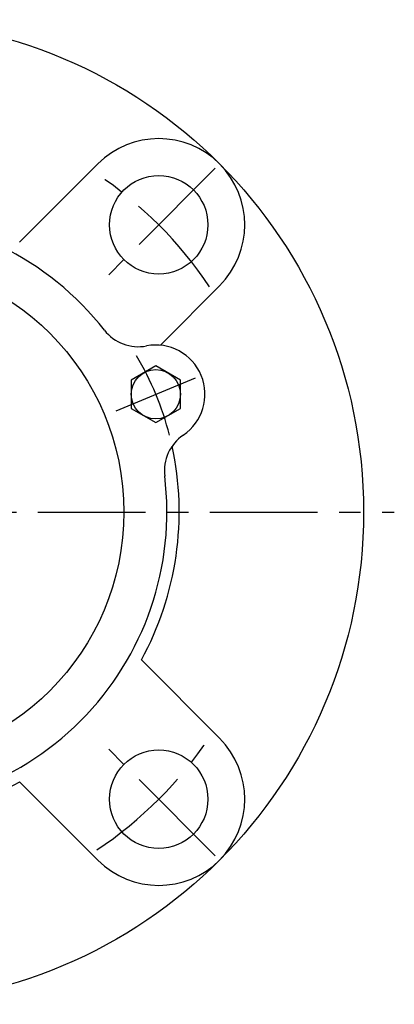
# Model space of a CAD drawing. Extents: x -85 to 184, y -85 to 184.
# Tile 8 of 10: x 24 to 85, y -80 to 80. Entities that reach past the tile are written whole.
import ezdxf

# ---------------------------------------------------------------- set-up
doc = ezdxf.new("R2010")
doc.units = 0
doc.header["$LTSCALE"] = 14
doc.linetypes.add('CENTER', pattern=[2, 1.25, -0.25, 0.25, -0.25])
doc.layers.get('0').update_dxf_attribs({"linetype": 'CONTINUOUS'})
doc.layers.add('CENTER', color=1, linetype='CENTER')

msp = doc.modelspace()

# ---------------------------------------------------------------- linework, layer by layer
for p, q in [((36.77, 56.57), (24.04, 43.84)), ((56.57, 36.77), (47.37, 27.57)), ((46.19, 23.75), (42.19, 21.44)), ((50.19, 21.44), (46.19, 23.75)), ((42.19, 21.44), (42.19, 16.82)), ((50.19, 16.82), (50.19, 21.44)), ((42.19, 16.82), (46.19, 14.52)), ((46.19, 14.52), (50.19, 16.82)), ((56.57, -36.77), (43.84, -24.04)), ((36.77, -56.57), (24.04, -43.84))]:
    msp.add_line(p, q)
for centre, radius in [((0, 0), 80), ((46.67, 46.67), 8), ((0, 0), 41), ((46.19, 19.13), 4), ((46.67, -46.67), 8)]:
    msp.add_circle(centre, radius)
for centre, radius, start, end in [((46.67, 46.67), 14, 315, 135), ((0, 0), 48, 37.9987, 142.0013), ((43.34, 33.86), 7, 217.9987, 280.963), ((52.32, 22.62), 7, 135, 140.2229), ((46.19, 19.13), 8, 304.037, 100.963), ((54.59, 6.7), 7, 124.037, 187.0013), ((0, 0), 50, 331.2602, 12.3558), ((0, 0), 48, 262.9987, 7.0013), ((46.67, -46.67), 14, 225, 45), ((0, 0), 50, 257.6442, 298.7398)]:
    msp.add_arc(centre, radius, start, end)
at = {"layer": 'CENTER'}
for p, q in [((55.86, 55.86), (37.48, 37.48)), ((39.73, 16.46), (52.66, 21.81)), ((-85, 0), (85, 0)), ((55.86, -55.86), (37.48, -37.48))]:
    msp.add_line(p, q, dxfattribs=at)
for radius, start, end in [(66, 33.6961, 56.3039), (50, 14.472, 30.528), (66, 303.6961, 326.3039)]:
    msp.add_arc((0, 0), radius, start, end, dxfattribs=at)

doc.saveas('drawing.dxf')
